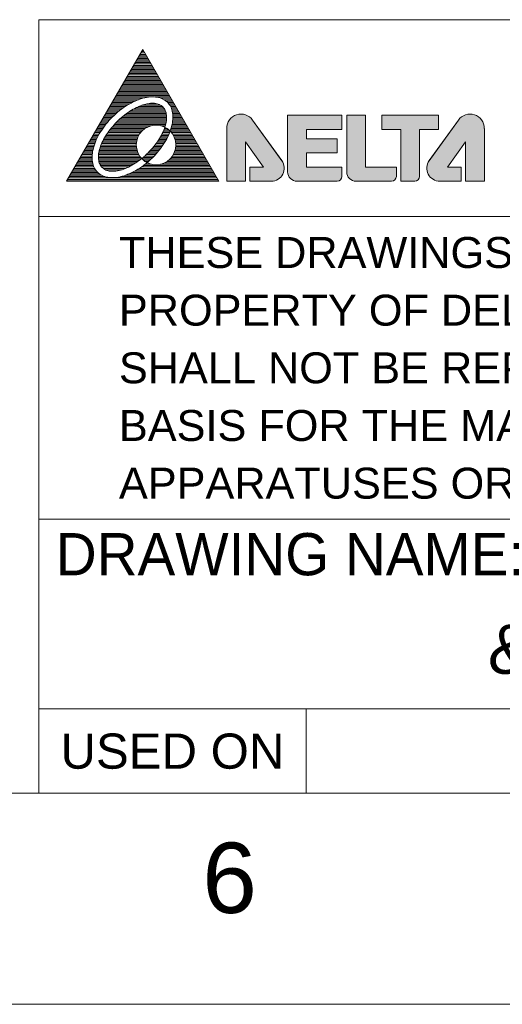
# Model space of a CAD drawing. Extents: x 879 to 1770, y -20 to 610.
# Tile 15 of 24: x 1460 to 1512, y -20 to 85. Entities that reach past the tile are written whole.
import ezdxf
from ezdxf.enums import TextEntityAlignment as Align

# ---------------------------------------------------------------- set-up
doc = ezdxf.new("R2010")
doc.units = 0
doc.header["$LTSCALE"] = 2
doc.header["$MEASUREMENT"] = 0
doc.layers.get('0').update_dxf_attribs({"linetype": 'CONTINUOUS'})
doc.styles.add('TEXTSTYLE_1', font='arial.ttf')

msp = doc.modelspace()

# ---------------------------------------------------------------- hatches: boundary and pattern name
at = {"linetype": 'Continuous', "lineweight": 5}
h = msp.add_hatch(color=256, dxfattribs=at)
edge = h.paths.add_edge_path()
edge.add_line((1484.206, 67.47), (1484.206, 71.66))
edge.add_line((1484.206, 71.66), (1486.132, 68.977))
edge.add_line((1486.132, 68.977), (1484.668, 68.977))
edge.add_line((1484.668, 68.977), (1484.668, 67.47))
edge.add_line((1484.668, 67.47), (1486.942, 67.47))
edge.add_arc((1486.942, 68.856), 1.386, 270, 395.61637)
edge.add_line((1488.069, 69.663), (1484.958, 73.995))
edge.add_arc((1483.721, 73.105), 1.524, 35.72606, 180)
edge.add_line((1482.197, 73.105), (1482.197, 67.47))
edge.add_line((1482.197, 67.47), (1484.206, 67.47))
edge = h.paths.add_edge_path()
edge.add_arc((1493.963, 67.99), 0.52, 270, 360)
edge.add_line((1494.482, 67.99), (1494.482, 68.977))
edge.add_line((1494.482, 68.977), (1490.695, 68.977))
edge.add_line((1490.695, 68.977), (1490.695, 70.484))
edge.add_line((1490.695, 70.484), (1493.98, 70.484))
edge.add_line((1493.98, 70.484), (1493.98, 71.991))
edge.add_line((1493.98, 71.991), (1490.695, 71.991))
edge.add_line((1490.695, 71.991), (1490.695, 72.995))
edge.add_line((1490.695, 72.995), (1494.482, 72.995))
edge.add_line((1494.482, 72.995), (1494.482, 74.502))
edge.add_line((1494.482, 74.502), (1488.686, 74.502))
edge.add_line((1488.686, 74.502), (1488.686, 68.475))
edge.add_arc((1489.69, 68.475), 1.005, 180, 270)
edge.add_line((1489.69, 67.47), (1493.963, 67.47))
edge = h.paths.add_edge_path()
edge.add_arc((1499.759, 67.99), 0.52, 270, 360)
edge.add_line((1500.279, 67.99), (1500.279, 68.977))
edge.add_line((1500.279, 68.977), (1496.994, 68.977))
edge.add_line((1496.994, 68.977), (1496.994, 74.502))
edge.add_line((1496.994, 74.502), (1494.985, 74.502))
edge.add_line((1494.985, 74.502), (1494.985, 68.473))
edge.add_arc((1495.989, 68.475), 1.005, 180.08473, 270)
edge.add_line((1495.989, 67.47), (1499.759, 67.47))
edge = h.paths.add_edge_path()
edge.add_arc((1502.23, 67.99), 0.52, 270, 360)
edge.add_line((1502.75, 67.99), (1502.75, 72.995))
edge.add_line((1502.75, 72.995), (1504.759, 72.995))
edge.add_line((1504.759, 72.995), (1504.759, 74.502))
edge.add_line((1504.759, 74.502), (1498.731, 74.502))
edge.add_line((1498.731, 74.502), (1498.731, 72.995))
edge.add_line((1498.731, 72.995), (1500.741, 72.995))
edge.add_line((1500.741, 72.995), (1500.741, 67.47))
edge.add_line((1500.741, 67.47), (1502.23, 67.47))
edge = h.paths.add_edge_path()
edge.add_line((1507.184, 67.47), (1507.184, 68.977))
edge.add_line((1507.184, 68.977), (1505.719, 68.977))
edge.add_line((1505.719, 68.977), (1507.645, 71.66))
edge.add_line((1507.645, 71.66), (1507.645, 67.47))
edge.add_line((1507.645, 67.47), (1509.655, 67.47))
edge.add_line((1509.655, 67.47), (1509.655, 73.105))
edge.add_arc((1508.13, 73.105), 1.524, 0, 144.27394)
edge.add_line((1506.893, 73.995), (1503.783, 69.663))
edge.add_arc((1504.909, 68.856), 1.386, 144.38363, 270)
edge.add_line((1504.909, 67.47), (1507.184, 67.47))

# ---------------------------------------------------------------- linework, layer by layer
for p, q in [((1462.158, 84.697), (1747.158, 84.697)), ((1462.158, 84.697), (1462.158, 2.197)), ((1465.123, 67.47), (1473.243, 81.533)), ((1472.851, 80.854), (1473.635, 80.854)), ((1472.935, 81), (1473.55, 81)), ((1473.02, 81.147), (1473.466, 81.147)), ((1473.104, 81.293), (1473.381, 81.293)), ((1473.113, 81.309), (1473.277, 81.473)), ((1481.362, 67.47), (1473.243, 81.533)), ((1473.244, 81.44), (1473.297, 81.44)), ((1472.259, 79.828), (1474.227, 79.828)), ((1472.343, 79.975), (1474.142, 79.975)), ((1472.428, 80.121), (1474.058, 80.121)), ((1472.512, 80.268), (1473.973, 80.268)), ((1472.597, 80.414), (1473.889, 80.414)), ((1472.681, 80.561), (1473.804, 80.561)), ((1472.766, 80.707), (1473.719, 80.707)), ((1471.667, 78.803), (1474.819, 78.803)), ((1471.751, 78.949), (1474.734, 78.949)), ((1471.836, 79.096), (1474.65, 79.096)), ((1471.92, 79.242), (1474.565, 79.242)), ((1472.005, 79.389), (1474.481, 79.389)), ((1472.089, 79.535), (1474.396, 79.535)), ((1472.174, 79.682), (1474.312, 79.682)), ((1471.074, 77.778), (1475.411, 77.778)), ((1471.159, 77.924), (1475.326, 77.924)), ((1471.244, 78.071), (1475.242, 78.071)), ((1471.328, 78.217), (1475.157, 78.217)), ((1471.413, 78.363), (1475.073, 78.363)), ((1471.497, 78.51), (1474.988, 78.51)), ((1471.582, 78.656), (1474.904, 78.656)), ((1470.482, 76.752), (1476.003, 76.752)), ((1470.567, 76.899), (1475.918, 76.899)), ((1470.652, 77.045), (1475.834, 77.045)), ((1470.736, 77.192), (1475.749, 77.192)), ((1470.821, 77.338), (1475.665, 77.338)), ((1470.905, 77.485), (1475.58, 77.485)), ((1470.99, 77.631), (1475.496, 77.631)), ((1469.89, 75.727), (1471.849, 75.727)), ((1469.975, 75.873), (1472.124, 75.873)), ((1470.06, 76.02), (1472.432, 76.02)), ((1470.144, 76.166), (1472.792, 76.166)), ((1470.229, 76.313), (1473.248, 76.313)), ((1470.313, 76.459), (1474.119, 76.459)), ((1470.398, 76.606), (1476.088, 76.606)), ((1473.69, 75.727), (1474.784, 75.727)), ((1474.487, 76.459), (1476.172, 76.459)), ((1475.211, 76.313), (1476.257, 76.313)), ((1475.521, 76.166), (1476.341, 76.166)), ((1475.735, 76.02), (1476.426, 76.02)), ((1475.897, 75.873), (1476.511, 75.873)), ((1476.025, 75.727), (1476.595, 75.727)), ((1469.214, 74.555), (1470.252, 74.555)), ((1469.298, 74.701), (1470.414, 74.701)), ((1469.383, 74.848), (1470.584, 74.848)), ((1469.468, 74.994), (1470.764, 74.994)), ((1469.552, 75.141), (1470.953, 75.141)), ((1469.637, 75.287), (1471.154, 75.287)), ((1469.721, 75.434), (1471.369, 75.434)), ((1469.806, 75.58), (1471.599, 75.58)), ((1471.338, 74.555), (1475.769, 74.555)), ((1471.534, 74.701), (1475.744, 74.701)), ((1471.743, 74.848), (1475.706, 74.848)), ((1471.968, 74.994), (1475.652, 74.994)), ((1472.213, 75.141), (1475.578, 75.141)), ((1472.484, 75.287), (1475.478, 75.287)), ((1472.793, 75.434), (1475.34, 75.434)), ((1473.165, 75.58), (1475.139, 75.58)), ((1476.129, 75.58), (1476.68, 75.58)), ((1476.213, 75.434), (1476.764, 75.434)), ((1476.281, 75.287), (1476.849, 75.287)), ((1476.335, 75.141), (1476.933, 75.141)), ((1476.379, 74.994), (1477.018, 74.994)), ((1476.412, 74.848), (1477.103, 74.848)), ((1476.436, 74.701), (1477.187, 74.701)), ((1476.451, 74.555), (1477.272, 74.555)), ((1468.622, 73.529), (1469.303, 73.529)), ((1468.706, 73.676), (1469.421, 73.676)), ((1468.791, 73.822), (1469.545, 73.822)), ((1468.875, 73.969), (1469.674, 73.969)), ((1468.96, 74.115), (1469.809, 74.115)), ((1469.045, 74.262), (1469.95, 74.262)), ((1469.129, 74.408), (1470.098, 74.408)), ((1470.224, 73.529), (1475.686, 73.529)), ((1470.361, 73.676), (1475.72, 73.676)), ((1470.505, 73.822), (1475.747, 73.822)), ((1470.655, 73.969), (1475.768, 73.969)), ((1470.813, 74.115), (1475.781, 74.115)), ((1470.978, 74.262), (1475.786, 74.262)), ((1471.153, 74.408), (1475.783, 74.408)), ((1476.376, 73.529), (1477.864, 73.529)), ((1476.404, 73.676), (1477.779, 73.676)), ((1476.427, 73.822), (1477.695, 73.822)), ((1476.444, 73.969), (1477.61, 73.969)), ((1476.456, 74.115), (1477.525, 74.115)), ((1476.46, 74.408), (1477.356, 74.408)), ((1476.461, 74.262), (1477.441, 74.262)), ((1488.069, 69.663), (1484.958, 73.995)), ((1484.959, 73.994), (1488.068, 69.664)), ((1488.686, 74.502), (1488.686, 68.475)), ((1488.686, 74.502), (1488.686, 68.475)), ((1488.686, 74.502), (1494.482, 74.502)), ((1494.482, 74.502), (1488.686, 74.502)), ((1494.482, 74.502), (1494.482, 72.995)), ((1494.482, 72.995), (1494.482, 74.502)), ((1494.985, 68.475), (1494.985, 74.502)), ((1494.985, 74.502), (1494.985, 68.473)), ((1494.985, 74.502), (1496.994, 74.502)), ((1496.994, 74.502), (1494.985, 74.502)), ((1496.994, 68.977), (1496.994, 74.502)), ((1496.994, 68.977), (1496.994, 74.502)), ((1498.731, 74.502), (1498.731, 72.995)), ((1498.731, 74.502), (1498.731, 72.995)), ((1498.731, 74.502), (1504.759, 74.502)), ((1504.759, 74.502), (1498.731, 74.502)), ((1506.893, 73.995), (1503.783, 69.663)), ((1506.892, 73.994), (1503.783, 69.664)), ((1504.759, 74.502), (1504.759, 72.995)), ((1504.759, 72.995), (1504.759, 74.502)), ((1468.03, 72.504), (1468.609, 72.504)), ((1468.114, 72.651), (1468.694, 72.651)), ((1468.199, 72.797), (1468.784, 72.797)), ((1468.283, 72.944), (1468.879, 72.944)), ((1468.368, 73.09), (1468.978, 73.09)), ((1468.453, 73.237), (1469.081, 73.237)), ((1468.537, 73.383), (1469.19, 73.383)), ((1469.421, 72.504), (1472.907, 72.504)), ((1469.52, 72.651), (1473.013, 72.651)), ((1469.624, 72.797), (1473.141, 72.797)), ((1469.734, 72.944), (1473.296, 72.944)), ((1469.848, 73.09), (1473.49, 73.09)), ((1469.968, 73.237), (1473.746, 73.237)), ((1470.093, 73.383), (1474.149, 73.383)), ((1475.179, 73.383), (1475.646, 73.383)), ((1475.293, 72.504), (1476.046, 72.504)), ((1475.364, 72.651), (1476.107, 72.651)), ((1475.431, 72.797), (1476.163, 72.797)), ((1475.493, 72.944), (1476.032, 72.944)), ((1475.549, 73.09), (1475.838, 73.09)), ((1475.582, 73.237), (1475.6, 73.237)), ((1476.187, 72.797), (1478.287, 72.797)), ((1476.215, 72.944), (1478.202, 72.944)), ((1476.263, 73.09), (1478.117, 73.09)), ((1476.305, 73.237), (1478.033, 73.237)), ((1476.315, 72.651), (1478.371, 72.651)), ((1476.343, 73.383), (1477.948, 73.383)), ((1476.421, 72.504), (1478.456, 72.504)), ((1482.197, 73.105), (1482.197, 67.47)), ((1482.197, 73.105), (1482.197, 67.47)), ((1490.695, 72.995), (1490.695, 71.991)), ((1490.695, 72.995), (1494.482, 72.995)), ((1490.695, 71.991), (1490.695, 72.995)), ((1490.695, 72.995), (1494.482, 72.995)), ((1498.731, 72.995), (1500.741, 72.995)), ((1498.731, 72.995), (1500.741, 72.995)), ((1500.741, 72.995), (1500.741, 67.47)), ((1500.741, 72.995), (1500.741, 67.47)), ((1502.75, 72.995), (1502.75, 67.99)), ((1504.759, 72.995), (1502.75, 72.995)), ((1502.75, 67.99), (1502.75, 72.995)), ((1502.75, 72.995), (1504.759, 72.995)), ((1509.655, 73.105), (1509.655, 67.47)), ((1509.655, 67.47), (1509.655, 73.105)), ((1467.438, 71.479), (1468.131, 71.479)), ((1467.522, 71.625), (1468.186, 71.625)), ((1467.607, 71.772), (1468.246, 71.772)), ((1467.691, 71.918), (1468.31, 71.918)), ((1467.776, 72.065), (1468.378, 72.065)), ((1467.861, 72.211), (1468.451, 72.211)), ((1467.945, 72.358), (1468.527, 72.358)), ((1468.861, 71.479), (1472.559, 71.479)), ((1468.926, 71.625), (1472.574, 71.625)), ((1468.997, 71.772), (1472.6, 71.772)), ((1469.072, 71.918), (1472.636, 71.918)), ((1469.152, 72.065), (1472.684, 72.065)), ((1469.237, 72.211), (1472.744, 72.211)), ((1469.326, 72.358), (1472.818, 72.358)), ((1474.656, 71.479), (1475.5, 71.479)), ((1474.761, 71.625), (1475.591, 71.625)), ((1474.862, 71.772), (1475.678, 71.772)), ((1474.958, 71.918), (1475.76, 71.918)), ((1475.049, 72.065), (1475.838, 72.065)), ((1475.135, 72.211), (1475.912, 72.211)), ((1475.216, 72.358), (1475.981, 72.358)), ((1476.51, 72.358), (1478.54, 72.358)), ((1476.584, 72.211), (1478.625, 72.211)), ((1476.644, 72.065), (1478.71, 72.065)), ((1476.692, 71.918), (1478.794, 71.918)), ((1476.728, 71.772), (1478.879, 71.772)), ((1476.754, 71.625), (1478.963, 71.625)), ((1476.769, 71.479), (1479.048, 71.479)), ((1484.206, 67.47), (1484.206, 71.66)), ((1484.206, 71.66), (1486.132, 68.977)), ((1484.206, 67.47), (1484.206, 71.66)), ((1484.206, 71.66), (1486.132, 68.977)), ((1490.695, 71.991), (1493.98, 71.991)), ((1493.98, 71.991), (1490.695, 71.991)), ((1493.98, 70.484), (1493.98, 71.991)), ((1493.98, 70.484), (1493.98, 71.991)), ((1507.645, 71.66), (1505.719, 68.977)), ((1505.719, 68.977), (1507.645, 71.66)), ((1507.645, 67.47), (1507.645, 71.66)), ((1507.645, 71.66), (1507.645, 67.47)), ((1466.846, 70.453), (1467.877, 70.453)), ((1466.93, 70.6), (1467.898, 70.6)), ((1467.015, 70.746), (1467.925, 70.746)), ((1467.099, 70.893), (1467.956, 70.893)), ((1467.184, 71.039), (1467.993, 71.039)), ((1467.269, 71.186), (1468.034, 71.186)), ((1467.353, 71.332), (1468.08, 71.332)), ((1468.556, 70.453), (1472.749, 70.453)), ((1468.581, 70.6), (1472.688, 70.6)), ((1468.613, 70.746), (1472.639, 70.746)), ((1468.652, 70.893), (1472.602, 70.893)), ((1468.696, 71.039), (1472.576, 71.039)), ((1468.746, 71.186), (1472.56, 71.186)), ((1468.801, 71.332), (1472.555, 71.332)), ((1473.764, 70.453), (1474.73, 70.453)), ((1473.91, 70.6), (1474.855, 70.6)), ((1474.048, 70.746), (1474.974, 70.746)), ((1474.181, 70.893), (1475.089, 70.893)), ((1474.308, 71.039), (1475.199, 71.039)), ((1474.429, 71.186), (1475.304, 71.186)), ((1474.545, 71.332), (1475.404, 71.332)), ((1476.579, 70.453), (1479.64, 70.453)), ((1476.64, 70.6), (1479.555, 70.6)), ((1476.689, 70.746), (1479.471, 70.746)), ((1476.726, 70.893), (1479.386, 70.893)), ((1476.752, 71.039), (1479.302, 71.039)), ((1476.768, 71.186), (1479.217, 71.186)), ((1476.773, 71.332), (1479.132, 71.332)), ((1490.695, 70.484), (1490.695, 68.977)), ((1490.695, 70.484), (1493.98, 70.484)), ((1490.695, 68.977), (1490.695, 70.484)), ((1490.695, 70.484), (1493.98, 70.484)), ((1466.254, 69.428), (1467.906, 69.428)), ((1466.338, 69.574), (1467.879, 69.574)), ((1466.423, 69.721), (1467.861, 69.721)), ((1466.507, 69.867), (1467.851, 69.867)), ((1466.592, 70.014), (1467.848, 70.014)), ((1466.676, 70.16), (1467.852, 70.16)), ((1466.761, 70.307), (1467.861, 70.307)), ((1468.523, 70.014), (1473.022, 70.014)), ((1468.526, 70.16), (1472.914, 70.16)), ((1468.529, 69.867), (1473.107, 69.867)), ((1468.537, 70.307), (1472.824, 70.307)), ((1468.546, 69.721), (1472.919, 69.721)), ((1468.574, 69.574), (1472.72, 69.574)), ((1468.616, 69.428), (1472.507, 69.428)), ((1473.151, 69.867), (1474.17, 69.867)), ((1473.284, 70.014), (1474.319, 70.014)), ((1473.309, 69.721), (1474.014, 69.721)), ((1473.452, 70.16), (1474.462, 70.16)), ((1473.506, 69.574), (1473.849, 69.574)), ((1473.612, 70.307), (1474.599, 70.307)), ((1473.677, 69.428), (1473.768, 69.428)), ((1475.56, 69.428), (1480.232, 69.428)), ((1475.822, 69.574), (1480.147, 69.574)), ((1476.019, 69.721), (1480.063, 69.721)), ((1476.177, 69.867), (1479.978, 69.867)), ((1476.306, 70.014), (1479.894, 70.014)), ((1476.414, 70.16), (1479.809, 70.16)), ((1476.504, 70.307), (1479.724, 70.307)), ((1465.577, 68.256), (1468.627, 68.256)), ((1465.662, 68.403), (1468.453, 68.403)), ((1465.746, 68.549), (1468.316, 68.549)), ((1465.831, 68.696), (1468.207, 68.696)), ((1465.915, 68.842), (1468.118, 68.842)), ((1466, 68.988), (1468.046, 68.988)), ((1466.084, 69.135), (1467.987, 69.135)), ((1466.169, 69.281), (1467.941, 69.281)), ((1468.675, 69.281), (1472.277, 69.281)), ((1468.756, 69.135), (1472.025, 69.135)), ((1468.865, 68.988), (1471.745, 68.988)), ((1469.016, 68.842), (1471.423, 68.842)), ((1469.244, 68.696), (1471.025, 68.696)), ((1469.717, 68.549), (1470.38, 68.549)), ((1471.785, 68.256), (1480.909, 68.256)), ((1472.105, 68.403), (1480.824, 68.403)), ((1472.388, 68.549), (1480.739, 68.549)), ((1472.644, 68.696), (1480.655, 68.696)), ((1472.879, 68.842), (1480.57, 68.842)), ((1473.098, 68.988), (1480.486, 68.988)), ((1473.302, 69.135), (1480.401, 69.135)), ((1473.495, 69.281), (1474.193, 69.281)), ((1475.135, 69.281), (1480.317, 69.281)), ((1484.668, 68.977), (1484.668, 67.47)), ((1484.668, 68.977), (1486.132, 68.977)), ((1484.668, 68.977), (1484.668, 67.47)), ((1486.132, 68.977), (1484.668, 68.977)), ((1490.695, 68.977), (1494.482, 68.977)), ((1494.482, 68.977), (1490.695, 68.977)), ((1494.482, 68.977), (1494.482, 67.99)), ((1494.482, 67.99), (1494.482, 68.977)), ((1496.994, 68.977), (1500.279, 68.977)), ((1500.279, 68.977), (1496.994, 68.977)), ((1500.279, 68.977), (1500.279, 67.99)), ((1500.279, 67.99), (1500.279, 68.977)), ((1507.184, 68.977), (1505.719, 68.977)), ((1507.184, 68.977), (1505.719, 68.977)), ((1507.184, 68.977), (1507.184, 67.47)), ((1507.184, 67.47), (1507.184, 68.977)), ((1465.123, 67.47), (1481.362, 67.47)), ((1465.154, 67.524), (1481.331, 67.524)), ((1465.239, 67.67), (1481.247, 67.67)), ((1465.323, 67.817), (1481.162, 67.817)), ((1465.408, 67.963), (1469.215, 67.963)), ((1465.492, 68.11), (1468.86, 68.11)), ((1470.904, 67.963), (1481.078, 67.963)), ((1471.405, 68.11), (1480.993, 68.11)), ((1482.197, 67.47), (1484.206, 67.47)), ((1482.197, 67.47), (1484.206, 67.47)), ((1484.668, 67.47), (1486.942, 67.47)), ((1484.668, 67.47), (1486.942, 67.47)), ((1489.69, 67.47), (1493.963, 67.47)), ((1489.69, 67.47), (1493.963, 67.47)), ((1495.989, 67.47), (1499.759, 67.47)), ((1495.989, 67.47), (1499.759, 67.47)), ((1500.741, 67.47), (1502.23, 67.47)), ((1500.741, 67.47), (1502.23, 67.47)), ((1507.184, 67.47), (1504.909, 67.47)), ((1504.909, 67.47), (1507.184, 67.47)), ((1509.655, 67.47), (1507.645, 67.47)), ((1507.645, 67.47), (1509.655, 67.47)), ((1462.158, 63.697), (1747.158, 63.697)), ((1462.158, 31.447), (1747.158, 31.447)), ((1462.158, 11.197), (1732.158, 11.197)), ((1490.658, 11.197), (1490.658, 2.197)), ((901.158, 2.197), (1747.158, 2.197)), ((878.658, -20.303), (1769.658, -20.303))]:
    msp.add_line(p, q, dxfattribs=at)
msp.add_circle((1474.664, 71.338), 2.109, dxfattribs=at)
for centre, radius, start, end in [((1483.721, 73.105), 1.524, 35.67867, 180), ((1483.721, 73.105), 1.524, 35.72606, 180), ((1508.13, 73.105), 1.524, 0, 144.32133), ((1508.13, 73.105), 1.524, 0, 144.27394), ((1486.942, 68.856), 1.386, 270, 35.67867), ((1486.942, 68.856), 1.386, 270, 35.61637), ((1504.909, 68.856), 1.386, 144.32133, 270), ((1504.909, 68.856), 1.386, 144.38363, 270), ((1489.69, 68.475), 1.005, 180, 270), ((1489.69, 68.475), 1.005, 180, 270), ((1495.989, 68.475), 1.005, 180, 270), ((1495.989, 68.475), 1.005, 180.08473, 270), ((1493.963, 67.99), 0.52, 270, 0), ((1493.963, 67.99), 0.52, 270, 0), ((1499.759, 67.99), 0.52, 270, 0), ((1499.759, 67.99), 0.52, 270, 0), ((1502.23, 67.99), 0.52, 270, 0), ((1502.23, 67.99), 0.52, 270, 0)]:
    msp.add_arc(centre, radius, start, end, dxfattribs=at)
at = {"linetype": 'Continuous', "lineweight": 5, "start_tangent": (0.7071068, -0.7071068), "end_tangent": (0.7071068, -0.7071068)}
for points in [[(1468.426, 68.429), (1468.918, 68.08), (1469.534, 67.888), (1470.251, 67.86), (1471.041, 67.998), (1471.874, 68.295), (1472.718, 68.74), (1473.54, 69.317), (1474.309, 70.003), (1474.995, 70.772), (1475.572, 71.594), (1476.018, 72.438), (1476.315, 73.271), (1476.452, 74.061), (1476.424, 74.778), (1476.232, 75.395), (1475.883, 75.887), (1475.392, 76.235), (1474.775, 76.427), (1474.058, 76.455), (1473.268, 76.318), (1472.435, 76.021), (1471.591, 75.575), (1470.769, 74.998), (1470, 74.312), (1469.314, 73.543), (1468.737, 72.721), (1468.292, 71.878), (1467.994, 71.045), (1467.857, 70.254), (1467.885, 69.537), (1468.077, 68.921), (1468.426, 68.429)], [(1468.923, 68.926), (1469.308, 68.665), (1469.803, 68.538), (1470.388, 68.55), (1471.041, 68.701), (1471.737, 68.984), (1472.449, 69.39), (1473.15, 69.902), (1473.812, 70.501), (1474.411, 71.163), (1474.922, 71.863), (1475.328, 72.575), (1475.612, 73.271), (1475.762, 73.924), (1475.775, 74.509), (1475.648, 75.004), (1475.386, 75.39), (1475.001, 75.651), (1474.506, 75.778), (1473.921, 75.766), (1473.268, 75.615), (1472.572, 75.331), (1471.86, 74.926), (1471.16, 74.414), (1470.497, 73.815), (1469.899, 73.153), (1469.387, 72.452), (1468.981, 71.74), (1468.698, 71.045), (1468.547, 70.392), (1468.535, 69.806), (1468.662, 69.312), (1468.923, 68.926)]]:
    msp.add_spline(points, degree=3, dxfattribs=at)

# ---------------------------------------------------------------- texts
at = {"linetype": 'Continuous', "lineweight": 5, "style": 'TEXTSTYLE_1'}
for s, height, p in [('THESE DRAWINGS AND SPECIFICATIONS ARE THE', 3.3, (1470.708, 58.222)), ('PROPERTY OF DELTA ELECTRONICS, INC. AND', 3.3, (1470.708, 52.072)), ('SHALL NOT BE REPRODUCED OR USED AS THE', 3.3, (1470.708, 45.922)), ('BASIS FOR THE MANUFACTURE OR SELL OF', 3.3, (1470.708, 39.772)), ('APPARATUSES OR DEVICES WITHOUT PERMISSION.', 3.3, (1470.708, 33.622)), ('DRAWING NAME:', 4.5, (1463.958, 25.447))]:
    msp.add_text(s, height=height, dxfattribs=at).set_placement(p)
for s, height, p in [('&dwg_name', 5.25, (1530.408, 14.947)), ('USED ON', 3.75, (1476.408, 4.822)), ('6', 7.5, (1482.502, -10.561))]:
    msp.add_text(s, height=height, dxfattribs=at).set_placement(p, align=Align.CENTER)

doc.saveas('drawing.dxf')
